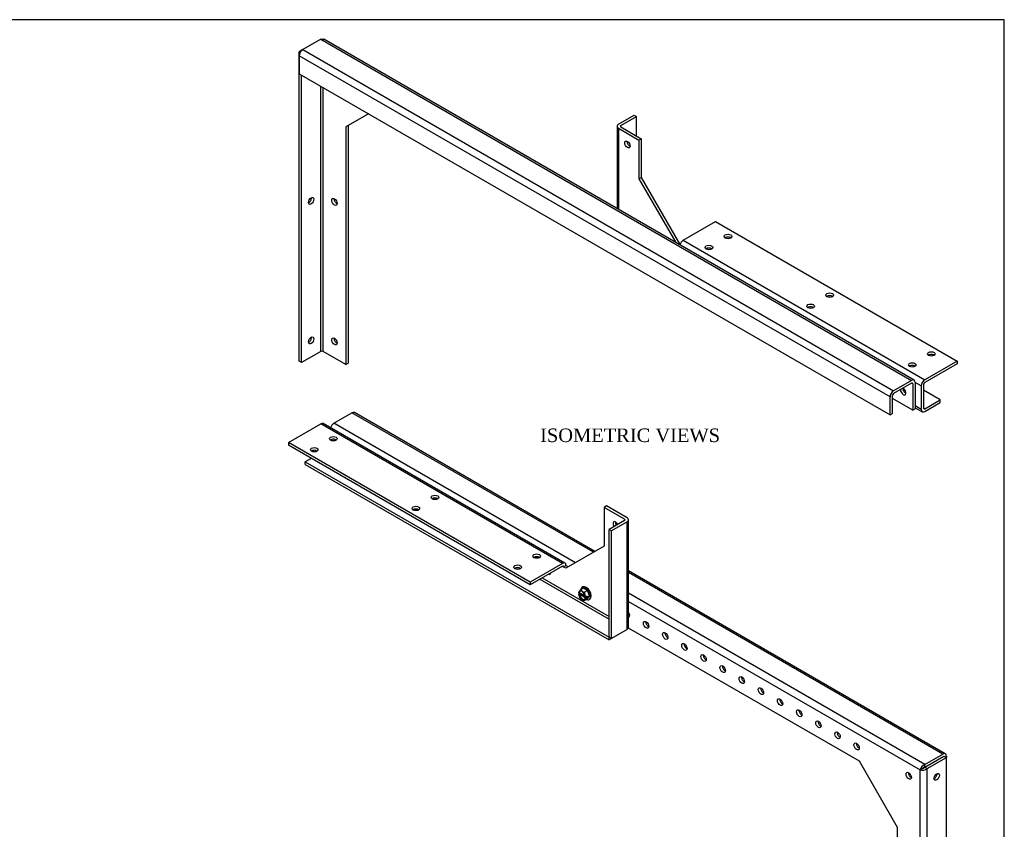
# Model space of a CAD drawing. Header units: inches. Extents: x 0.2 to 89.8, y -0.5 to 59.8.
# Tile 4 of 4: x 53.4 to 89.8, y 29.9 to 59.8. Entities that reach past the tile are written whole.
import ezdxf
from ezdxf.enums import TextEntityAlignment as Align

# ---------------------------------------------------------------- set-up
doc = ezdxf.new("R2010")
doc.units = ezdxf.units.IN
doc.header["$MEASUREMENT"] = 0
for name, color, linetype in [('COM55554-6', 7, 'Continuous'), ('COM55555-6', 7, 'Continuous'), ('Default', 7, 'Continuous'), ('SCC17994', 7, 'Continuous')]:
    doc.layers.add(name, color=color, linetype=linetype)
doc.styles.add('SEACAD_Times_New_Roman', font='times.ttf')

# ---------------------------------------------------------------- blocks, each defined once
blk = doc.blocks.new('SE5')
at = {"layer": 'COM55554-6', "color": 7, "linetype": 'Continuous'}
for p, q in [((75.564, 55.921), (76.141, 56.253)), ((75.653, 55.87), (76.229, 56.202)), ((76.141, 56.253), (76.229, 56.202)), ((76.229, 55.488), (76.229, 56.202)), ((75.51, 55.845), (75.51, 52.801)), ((75.564, 55.77), (76.317, 55.335)), ((75.564, 55.77), (75.564, 52.77)), ((75.653, 55.821), (75.653, 55.87)), ((75.653, 55.821), (76.406, 55.386)), ((76.317, 55.335), (76.406, 55.386)), ((76.317, 55.335), (76.317, 53.906)), ((76.406, 55.386), (76.406, 53.957)), ((76.317, 53.906), (76.406, 53.957)), ((76.317, 53.906), (77.678, 51.55)), ((76.406, 53.957), (77.82, 51.507)), ((77.951, 51.632), (79.146, 52.322)), ((79.146, 52.322), (88.073, 47.168)), ((77.785, 51.487), (77.82, 51.507)), ((77.82, 51.507), (77.839, 51.496)), ((77.951, 51.632), (86.878, 46.478)), ((88.073, 47.168), (86.878, 46.478)), ((88.073, 47.066), (86.878, 46.376)), ((88.073, 47.168), (88.073, 47.066)), ((86.747, 46.251), (86.524, 46.38)), ((86.747, 46.251), (86.747, 45.382)), ((86.835, 46.302), (86.835, 45.433)), ((87.454, 45.741), (86.835, 46.098)), ((86.747, 45.382), (86.524, 45.51)), ((86.878, 45.408), (87.454, 45.741)), ((86.878, 45.306), (87.454, 45.639)), ((87.454, 45.639), (87.454, 45.741)), ((86.524, 45.448), (86.785, 45.297)), ((86.878, 45.408), (86.835, 45.433))]:
    blk.add_line(p, q, dxfattribs=at)
for centre, major_axis, start_param, end_param in [((75.695, 55.845), (0.185, 0), 2.356194, 3.926991), ((75.695, 55.845), (0.06, 0), 2.356194, 3.926991), ((75.981, 55.223), (0.07, -0.122), 3.821986, 5.602792), ((79.609, 51.671), (-0.14, 0), 3.821986, 5.602792), ((77.951, 51.481), (-0.092, -0.16), 3.926991, 5.141568), ((78.902, 51.262), (-0.141, 0), 3.821986, 5.602792), ((83.365, 49.502), (-0.14, 0), 3.821986, 5.602792), ((82.658, 49.094), (-0.14, 0), 3.821986, 5.602792), ((87.122, 47.333), (-0.14, 0), 3.821986, 5.602792), ((86.415, 46.925), (-0.14, 0), 3.821986, 5.602792), ((86.878, 46.327), (0.092, 0.16), 0.785398, 2.356194), ((86.878, 46.327), (0.03, 0.052), 0.785398, 2.356194), ((86.878, 45.457), (0.092, 0.16), 2.356194, 3.926991), ((86.878, 45.457), (0.03, 0.052), 2.356194, 3.926991)]:
    blk.add_ellipse(centre, major_axis=major_axis, ratio=0.57735, start_param=start_param, end_param=end_param, dxfattribs=at)
for centre, major_axis in [((75.893, 55.171), (0.07, -0.122)), ((79.609, 51.773), (0.141, 0)), ((78.902, 51.365), (0.141, 0)), ((83.365, 49.604), (0.141, 0)), ((82.658, 49.196), (0.141, 0)), ((87.122, 47.435), (0.14, 0)), ((86.415, 47.027), (0.14, 0))]:
    blk.add_ellipse(centre, major_axis=major_axis, ratio=0.57735, dxfattribs=at)
at = {"layer": 'COM55555-6', "color": 7, "linetype": 'Continuous'}
for p, q in [((64.562, 59.06), (63.895, 58.675)), ((64.562, 59.06), (86.394, 46.455)), ((86.486, 46.464), (64.675, 59.057)), ((63.895, 58.675), (63.764, 58.599)), ((63.803, 58.577), (63.764, 58.599)), ((63.764, 47.168), (63.764, 58.599)), ((63.895, 58.675), (85.727, 46.07)), ((85.596, 45.844), (63.764, 58.448)), ((63.764, 58.448), (63.764, 57.783)), ((63.764, 57.783), (85.596, 45.178)), ((63.853, 47.117), (63.853, 57.732)), ((64.562, 47.527), (64.562, 57.323)), ((64.646, 47.527), (64.646, 57.274)), ((66.328, 56.303), (65.488, 55.818)), ((65.488, 55.818), (65.488, 47.041)), ((65.576, 55.869), (65.576, 47.092)), ((64.562, 47.527), (63.853, 47.117)), ((65.488, 47.041), (64.646, 47.527)), ((63.853, 47.117), (63.764, 47.168)), ((65.488, 47.041), (65.576, 47.092)), ((86.394, 46.455), (85.727, 46.07)), ((86.394, 46.353), (85.727, 45.968)), ((86.436, 46.328), (86.394, 46.353)), ((86.436, 46.328), (86.436, 45.357)), ((86.524, 46.379), (86.524, 45.408)), ((85.596, 45.178), (85.596, 45.844)), ((85.685, 45.229), (85.685, 45.895)), ((86.436, 45.357), (85.685, 45.791)), ((85.596, 45.178), (85.685, 45.229)), ((86.436, 45.357), (86.524, 45.408))]:
    blk.add_line(p, q, dxfattribs=at)
for centre, major_axis, start_param, end_param in [((63.895, 58.524), (-0.092, -0.16), 3.926991, 5.497787), ((64.119, 53.14), (-0.07, -0.122), 0.680393, 2.4612), ((65.156, 53.101), (0.07, -0.122), 3.821986, 5.602792), ((64.119, 47.985), (-0.07, -0.122), 0.680393, 2.4612), ((65.156, 47.947), (0.07, -0.122), 3.821986, 5.602792), ((64.604, 47.502), (-0.06, 0), 3.926991, 5.497787), ((86.394, 46.304), (-0.093, -0.16), 2.356194, 3.926991), ((86.394, 46.304), (-0.03, -0.052), 2.356194, 3.926991), ((85.727, 45.919), (0.092, 0.16), 0.785398, 2.356194), ((85.727, 45.919), (0.03, 0.052), 0.785398, 2.356194), ((86.082, 46.047), (0.07, -0.122), 3.817592, 6.283185), ((86.171, 46.098), (0.07, -0.122), 3.821986, 5.602792), ((86.082, 46.047), (0.07, -0.122), 0, 2.465594)]:
    blk.add_ellipse(centre, major_axis=major_axis, ratio=0.57735, start_param=start_param, end_param=end_param, dxfattribs=at)
for centre, major_axis in [((64.207, 53.088), (-0.07, -0.122)), ((65.067, 53.05), (0.07, -0.122)), ((64.207, 47.934), (-0.07, -0.122)), ((65.067, 47.896), (0.07, -0.122))]:
    blk.add_ellipse(centre, major_axis=major_axis, ratio=0.57735, dxfattribs=at)
blk.add_open_spline([(64.562, 59.06), (64.582, 59.067), (64.603, 59.071), (64.642, 59.07), (64.66, 59.066), (64.675, 59.057)], degree=3, knots=[0, 0, 0, 0, 0.25, 0.25, 0.5, 0.5, 0.5, 0.5], dxfattribs=at)
blk = doc.blocks.new('SE7')
at = {"layer": 'COM55554-6', "color": 7, "linetype": 'Continuous'}
for p, q in [((63.368, 44.161), (64.563, 44.851)), ((73.49, 39.697), (64.563, 44.851)), ((73.583, 39.706), (64.655, 44.86)), ((72.295, 39.007), (63.368, 44.161)), ((63.368, 44.161), (63.368, 44.059)), ((72.295, 38.905), (63.368, 44.059)), ((64.206, 43.575), (63.987, 43.449)), ((63.987, 43.347), (63.987, 43.449)), ((63.987, 43.449), (75.212, 36.968)), ((63.987, 43.347), (75.212, 36.866)), ((75.123, 41.816), (75.035, 41.765)), ((75.035, 41.765), (75.035, 40.336)), ((75.788, 41.33), (75.035, 41.765)), ((75.877, 41.381), (75.123, 41.816)), ((75.788, 41.281), (75.212, 40.948)), ((75.877, 41.23), (75.3, 40.897)), ((75.788, 41.33), (75.788, 41.281)), ((75.877, 37.249), (75.877, 41.23)), ((75.931, 37.349), (75.931, 41.305)), ((75.3, 40.897), (75.212, 40.948)), ((75.212, 36.968), (75.212, 40.948)), ((75.3, 36.917), (75.3, 40.897)), ((75.035, 40.336), (73.621, 39.519)), ((73.49, 39.697), (72.295, 39.007)), ((73.49, 39.595), (72.295, 38.905)), ((73.49, 39.595), (73.532, 39.57)), ((73.532, 39.57), (73.621, 39.621)), ((73.621, 39.519), (73.532, 39.57)), ((73.709, 39.57), (73.621, 39.621)), ((72.295, 39.007), (72.295, 38.905)), ((72.652, 39.111), (75.212, 37.633)), ((72.737, 39.16), (75.212, 37.731)), ((75.877, 37.249), (75.3, 36.917)), ((75.212, 36.866), (75.212, 36.968)), ((75.212, 36.968), (75.212, 36.968)), ((75.3, 36.917), (75.212, 36.968)), ((75.3, 36.917), (75.212, 36.866))]:
    blk.add_line(p, q, dxfattribs=at)
for centre, major_axis, start_param, end_param in [((64.563, 44.7), (-0.092, -0.16), 3.141593, 3.926991), ((65.026, 44.2), (0.14, 0), 0.680393, 2.465594), ((64.319, 43.792), (0.14, 0), 0.680393, 2.4612), ((68.782, 42.031), (0.141, 0), 0.680393, 2.4612), ((68.075, 41.623), (0.14, 0), 0.680393, 2.4612), ((75.459, 41.111), (0.07, -0.122), 1.444642, 4.838543), ((75.548, 41.162), (0.07, -0.122), 3.821986, 4.838543), ((75.746, 41.305), (-0.06, 0), 2.356194, 3.926991), ((75.746, 41.305), (-0.185, 0), 2.356194, 3.926991), ((72.539, 39.862), (0.14, 0), 0.680393, 2.4612), ((73.49, 39.546), (-0.093, -0.16), 2.356194, 3.926991), ((71.832, 39.454), (0.14, 0), 0.680393, 2.4612), ((72.96, 39.415), (0.07, -0.122), 5.603174, 6.283185), ((72.96, 39.415), (0.07, -0.122), 0, 0.680393), ((73.49, 39.546), (-0.03, -0.052), 2.356194, 3.926991)]:
    blk.add_ellipse(centre, major_axis=major_axis, ratio=0.57735, start_param=start_param, end_param=end_param, dxfattribs=at)
for centre, major_axis in [((65.026, 44.302), (-0.14, 0)), ((64.319, 43.894), (-0.14, 0)), ((68.782, 42.133), (-0.141, 0)), ((68.075, 41.725), (-0.141, 0)), ((72.539, 39.964), (-0.141, 0)), ((71.832, 39.556), (-0.141, 0))]:
    blk.add_ellipse(centre, major_axis=major_axis, ratio=0.57735, dxfattribs=at)
blk.add_open_spline([(75.877, 37.249), (75.894, 37.263), (75.907, 37.279), (75.926, 37.313), (75.931, 37.331), (75.931, 37.349)], degree=3, knots=[0, 0, 0, 0, 0.25, 0.25, 0.5, 0.5, 0.5, 0.5], dxfattribs=at)
at = {"layer": 'COM55555-6', "color": 7, "linetype": 'Continuous'}
for p, q in [((65.047, 44.873), (65.714, 45.258)), ((74.637, 40.106), (65.714, 45.258)), ((74.691, 40.137), (65.806, 45.267)), ((73.97, 39.721), (65.047, 44.873)), ((87.638, 32.662), (75.931, 39.421)), ((87.545, 32.653), (75.931, 39.359)), ((86.879, 32.268), (75.931, 38.589)), ((75.931, 38.287), (86.706, 32.066)), ((75.923, 37.32), (84.45, 32.397)), ((84.45, 32.397), (85.864, 29.947)), ((86.879, 32.268), (87.545, 32.653)), ((86.879, 32.166), (87.588, 32.575)), ((86.879, 32.166), (87.545, 32.551)), ((86.967, 32.115), (87.676, 32.524)), ((87.545, 32.551), (87.546, 32.551)), ((87.588, 32.575), (87.676, 32.524)), ((87.676, 32.578), (87.676, 32.524)), ((87.676, 21.094), (87.676, 32.524)), ((86.794, 32.117), (86.706, 32.066)), ((86.706, 20.684), (86.706, 32.066)), ((86.879, 32.166), (86.879, 32.268)), ((86.879, 32.166), (86.967, 32.115)), ((86.967, 20.684), (86.967, 32.115)), ((86.969, 32.218), (86.969, 32.218)), ((85.864, 29.947), (85.864, 21.17)), ((85.864, 21.17), (86.706, 20.684)), ((86.967, 20.684), (87.676, 21.094))]:
    blk.add_line(p, q, dxfattribs=at)
for centre, radius, start, end in [((86.996, 31.992), 0.3, 113.0645, 165.7625), ((86.787, 32.355), 0.3, 254.2375, 306.9355), ((86.772, 32.253), 0.138, 279.1533, 320.7546), ((86.901, 32.03), 0.138, 99.2454, 140.8467)]:
    blk.add_arc(centre, radius, start, end, dxfattribs=at)
for centre, major_axis, start_param, end_param in [((65.714, 45.107), (-0.092, -0.16), 3.141593, 3.926991), ((65.047, 44.722), (-0.093, -0.16), 3.926991, 5.137369), ((75.877, 37.833), (0.07, -0.122), 0, 1.779321), ((75.965, 37.884), (0.07, -0.122), 5.146322, 5.602792), ((75.877, 37.833), (0.07, -0.122), 6.07466, 6.283185), ((76.672, 37.475), (0.07, -0.122), 3.821986, 5.602792), ((77.379, 37.067), (0.07, -0.122), 3.821986, 5.602792), ((78.086, 36.659), (0.07, -0.122), 3.821986, 5.602792), ((78.793, 36.251), (0.07, -0.122), 3.821986, 5.602792), ((79.5, 35.842), (0.07, -0.122), 3.821986, 5.602792), ((80.208, 35.434), (0.07, -0.122), 3.821986, 5.602792), ((80.915, 35.026), (0.07, -0.122), 3.821986, 5.602792), ((81.622, 34.618), (0.07, -0.122), 3.821986, 5.602792), ((82.329, 34.21), (0.07, -0.122), 3.821986, 5.602792), ((83.036, 33.801), (0.07, -0.122), 3.821986, 5.602792), ((83.743, 33.393), (0.07, -0.122), 3.821986, 5.602792), ((84.45, 32.985), (0.07, -0.122), 3.821986, 5.602792), ((87.545, 32.502), (-0.092, -0.16), 2.356194, 3.926991), ((87.545, 32.502), (-0.03, -0.052), 3.840803, 3.926991), ((86.374, 31.899), (0.07, -0.122), 3.821986, 5.602792), ((87.234, 31.861), (-0.07, -0.122), 0.680393, 2.4612), ((86.374, 26.745), (0.07, -0.122), 3.821986, 5.602792), ((87.234, 26.706), (-0.07, -0.122), 0.680393, 2.4612), ((86.374, 21.591), (0.07, -0.122), 3.821986, 5.602792), ((87.234, 21.552), (-0.07, -0.122), 0.680393, 2.4612), ((86.837, 20.76), (0.185, 0), 3.926991, 5.497787)]:
    blk.add_ellipse(centre, major_axis=major_axis, ratio=0.57735, start_param=start_param, end_param=end_param, dxfattribs=at)
for centre, major_axis in [((76.584, 37.424), (0.07, -0.122)), ((77.291, 37.016), (0.07, -0.122)), ((77.998, 36.608), (0.07, -0.122)), ((78.705, 36.2), (0.07, -0.122)), ((79.412, 35.791), (0.07, -0.122)), ((80.119, 35.383), (0.07, -0.122)), ((80.826, 34.975), (0.07, -0.122)), ((81.533, 34.567), (0.07, -0.122)), ((82.24, 34.158), (0.07, -0.122)), ((82.948, 33.75), (0.07, -0.122)), ((83.655, 33.342), (0.07, -0.122)), ((84.362, 32.934), (0.07, -0.122)), ((86.285, 31.848), (0.07, -0.122)), ((87.322, 31.81), (-0.07, -0.122)), ((86.285, 26.694), (0.07, -0.122)), ((87.322, 26.655), (-0.07, -0.122)), ((86.285, 21.54), (0.07, -0.122)), ((87.322, 21.501), (-0.07, -0.122))]:
    blk.add_ellipse(centre, major_axis=major_axis, ratio=0.57735, dxfattribs=at)
at = {"layer": 'SCC17994', "color": 7, "linetype": 'Continuous'}
for p, q in [((74.118, 38.574), (74.083, 38.554)), ((74.087, 38.617), (74.098, 38.61)), ((74.117, 38.669), (74.091, 38.631)), ((74.115, 38.621), (74.098, 38.61)), ((74.115, 38.621), (74.333, 38.495)), ((74.119, 38.619), (74.118, 38.574)), ((74.389, 38.418), (74.118, 38.574)), ((74.267, 38.776), (74.16, 38.714)), ((74.245, 38.645), (74.191, 38.676)), ((74.244, 38.823), (74.213, 38.806)), ((74.419, 38.689), (74.267, 38.776)), ((74.419, 38.689), (74.312, 38.627)), ((74.495, 38.493), (74.419, 38.689)), ((74.083, 38.554), (74.087, 38.551)), ((74.087, 38.551), (74.098, 38.545)), ((74.091, 38.532), (74.117, 38.463)), ((74.098, 38.545), (74.115, 38.555)), ((74.356, 38.416), (74.115, 38.555)), ((74.136, 38.426), (74.162, 38.393)), ((74.191, 38.372), (74.245, 38.341)), ((74.419, 38.385), (74.312, 38.322)), ((74.345, 38.484), (74.319, 38.553)), ((74.319, 38.347), (74.345, 38.385)), ((74.349, 38.465), (74.338, 38.471)), ((74.338, 38.406), (74.356, 38.416)), ((74.349, 38.4), (74.338, 38.406)), ((74.354, 38.463), (74.389, 38.483)), ((74.389, 38.418), (74.354, 38.397)), ((74.423, 38.451), (74.378, 38.477)), ((74.389, 38.483), (74.423, 38.451)), ((74.423, 38.451), (74.389, 38.418)), ((74.419, 38.385), (74.495, 38.493)), ((74.495, 38.493), (74.423, 38.451)), ((74.473, 38.355), (74.504, 38.373))]:
    blk.add_line(p, q, dxfattribs=at)
for centre, radius, start, end in [((74.328, 38.462), 0.292, 144.579, 147.3064), ((74.097, 38.634), 0.0203, 226.9818, 240.4276), ((74.254, 38.584), 0.161, 125.8219, 148.0231), ((74.424, 38.664), 0.359, 197.8844, 201.566), ((74.672, 38.608), 0.35, 200.8265, 204.5711), ((74.648, 38.174), 0.369, 142.7639, 145.0877), ((74.364, 38.49), 0.029, 240.2879, 250.8896), ((74.364, 38.425), 0.029, 240.286, 250.8916)]:
    blk.add_arc(centre, radius, start, end, dxfattribs=at)
for centre, major_axis, start_param, end_param in [((68.717, 41.864), (-0.13, 0.225), 5.318269, 5.659017), ((74.218, 38.508), (-0.095, 0.165), 0.462254, 0.573285), ((74.218, 38.508), (0.087, -0.152), 1.016008, 3.696381), ((74.236, 38.518), (0.088, -0.152), 3.24278, 3.696381), ((74.218, 38.508), (0.095, -0.165), 2.556649, 3.202937), ((74.343, 38.58), (-0.13, 0.225), 0, 0.659749), ((74.343, 38.58), (-0.13, 0.225), 2.496005, 6.283185), ((74.374, 38.598), (-0.13, 0.225), 3.141593, 6.283185), ((74.218, 38.508), (0.095, -0.165), 1.509452, 2.15574), ((74.218, 38.508), (-0.095, 0.165), 0.997511, 1.108542), ((74.218, 38.508), (-0.087, 0.152), 1.016008, 3.696381), ((74.236, 38.518), (-0.087, 0.152), 1.016008, 3.040405), ((74.218, 38.508), (-0.095, 0.165), 1.509452, 2.15574), ((74.218, 38.508), (-0.095, 0.165), 2.556649, 3.202937), ((74.218, 38.508), (0.095, -0.165), 0.997511, 1.108542), ((74.218, 38.508), (0.095, -0.165), 0.462254, 0.573285)]:
    blk.add_ellipse(centre, major_axis=major_axis, ratio=0.57735, start_param=start_param, end_param=end_param, dxfattribs=at)
for points, knots in [([(74.16, 38.714), (74.157, 38.713), (74.156, 38.711), (74.155, 38.707), (74.156, 38.705), (74.158, 38.701), (74.159, 38.7), (74.162, 38.696), (74.163, 38.695), (74.169, 38.69), (74.173, 38.687), (74.182, 38.681), (74.187, 38.678), (74.191, 38.676)], [0, 0, 0, 0, 0.125, 0.125, 0.25, 0.25, 0.375, 0.375, 0.5, 0.5, 0.75, 0.75, 1, 1, 1, 1]), ([(74.245, 38.645), (74.249, 38.642), (74.254, 38.639), (74.264, 38.634), (74.269, 38.632), (74.28, 38.628), (74.286, 38.626), (74.296, 38.624), (74.299, 38.624), (74.306, 38.624), (74.309, 38.625), (74.312, 38.627)], [0, 0, 0, 0, 0.25, 0.25, 0.5, 0.5, 0.75, 0.75, 0.875, 0.875, 1, 1, 1, 1]), ([(74.312, 38.627), (74.309, 38.625), (74.308, 38.622), (74.305, 38.616), (74.305, 38.613), (74.304, 38.603), (74.305, 38.596), (74.309, 38.577), (74.314, 38.565), (74.319, 38.553)], [0, 0, 0, 0, 0.125, 0.125, 0.25, 0.25, 0.5, 0.5, 1, 1, 1, 1]), ([(74.135, 38.425), (74.135, 38.426), (74.134, 38.427), (74.127, 38.439), (74.122, 38.451), (74.117, 38.463)], [0.4470954, 0.4470954, 0.4470954, 0.4470954, 0.5, 0.5, 1, 1, 1, 1]), ([(74.191, 38.372), (74.187, 38.374), (74.182, 38.377), (74.173, 38.383), (74.169, 38.386), (74.164, 38.39), (74.163, 38.391), (74.161, 38.393)], [0, 0, 0, 0, 0.25, 0.25, 0.5, 0.5, 0.5941342, 0.5941342, 0.5941342, 0.5941342]), ([(74.312, 38.322), (74.309, 38.321), (74.306, 38.32), (74.299, 38.32), (74.296, 38.32), (74.289, 38.321), (74.286, 38.322), (74.28, 38.324), (74.278, 38.325), (74.269, 38.328), (74.264, 38.33), (74.254, 38.335), (74.249, 38.338), (74.245, 38.341)], [0, 0, 0, 0, 0.125, 0.125, 0.25, 0.25, 0.375, 0.375, 0.5, 0.5, 0.75, 0.75, 1, 1, 1, 1]), ([(74.319, 38.347), (74.316, 38.344), (74.314, 38.341), (74.31, 38.334), (74.308, 38.331), (74.305, 38.326), (74.304, 38.323), (74.305, 38.321), (74.305, 38.32), (74.308, 38.32), (74.309, 38.321), (74.312, 38.322)], [0, 0, 0, 0, 0.25, 0.25, 0.5, 0.5, 0.75, 0.75, 0.875, 0.875, 1, 1, 1, 1])]:
    blk.add_open_spline(points, degree=3, knots=knots, dxfattribs=at)
blk = doc.blocks.new('BORDER')
at = {"layer": 'Default', "color": 7, "linetype": 'Continuous'}
for p, q in [((0, 27.86), (-41.86, 27.86)), ((0, 0), (0, 27.86))]:
    blk.add_line(p, q, dxfattribs=at)

msp = doc.modelspace()

# ---------------------------------------------------------------- block references
at = {"layer": 'Default', "color": 7, "xscale": 2.14, "yscale": 2.14, "zscale": 2.14}
msp.add_blockref('BORDER', (89.818, 0.161), dxfattribs=at)
at = {"layer": 'Default'}
for name in ['SE5', 'SE7']:
    msp.add_blockref(name, (0, 0), dxfattribs=at)

# ---------------------------------------------------------------- texts
at = {"layer": 'Default', "color": 7, "linetype": 'Continuous', "style": 'SEACAD_Times_New_Roman'}
msp.add_text('ISOMETRIC VIEWS', height=0.5, dxfattribs=at).set_placement((72.666, 44.678), align=Align.TOP_LEFT)

doc.saveas('drawing.dxf')
